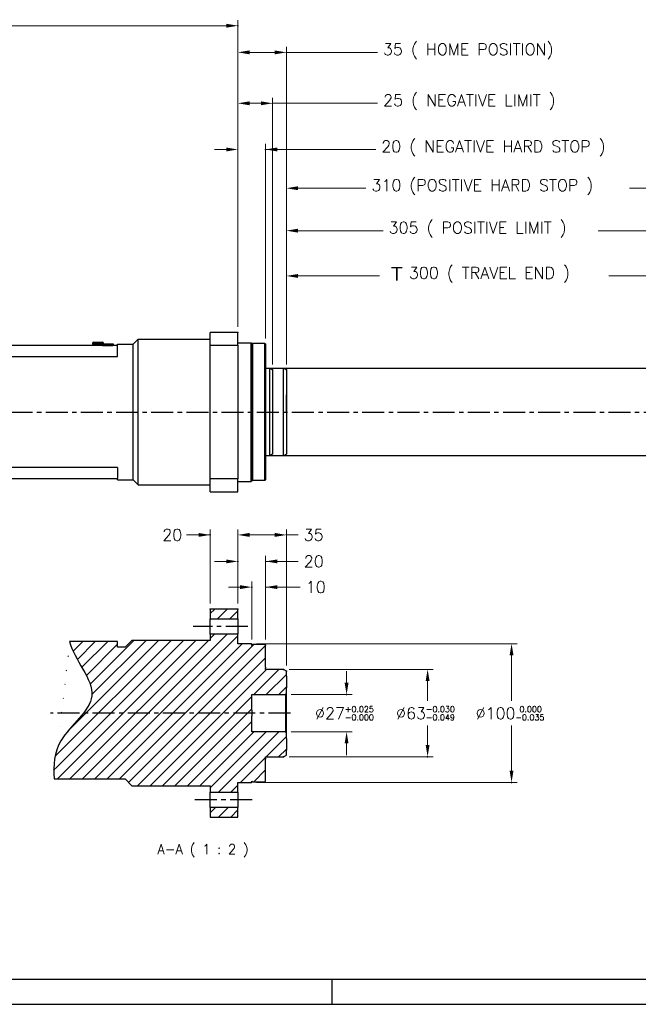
# Model space of a CAD drawing. Extents: x 47048 to 48733, y 3413 to 4601.
# Tile 2 of 22: x 47663 to 48110, y 3413 to 4123. Entities that reach past the tile are written whole.
import ezdxf

# ---------------------------------------------------------------- set-up
doc = ezdxf.new("R2010")
doc.units = 0
doc.header["$LTSCALE"] = 25.4
doc.linetypes.add('CENTER', pattern=[2, 1.25, -0.25, 0.25, -0.25])
doc.linetypes.add('CHAIN', pattern=[0.35429999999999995, 0.2362, -0.0295, 0.0591, -0.0295])
doc.layers.get('0').update_dxf_attribs({"linetype": 'CONTINUOUS'})
for name, color, linetype in [('ATA-CENTER', 133, 'CENTER'), ('ATA-HATCH', 252, 'CONTINUOUS'), ('ATA-TEXT', 7, 'CONTINUOUS')]:
    doc.layers.add(name, color=color, linetype=linetype)
doc.layers.add('ATA-DIM', color=252, linetype='CONTINUOUS', lineweight=25)
doc.layers.add('ATA-SECTION', color=3, linetype='CHAIN', lineweight=40)
doc.styles.get("Standard").update_dxf_attribs({"font": 'simplex.shx'})
doc.styles.add('주 문자 (ISO)', font='arial.ttf')
doc.dimstyles.new('ata_A1', dxfattribs={"dimtxt": 4.2, "dimasz": 4.2, "dimexe": 2, "dimexo": 2, "dimgap": 2, "dimtad": 0, "dimtih": 1, "dimtoh": 1, "dimdec": 6, "dimdsep": 46, "dimtxsty": 'Standard', "dimcen": 0, "dimclrd": 252, "dimclre": 252, "dimclrt": 4, "dimadec": 6, "dimazin": 2, "dimtfac": 1, "dimtdec": 6, "dimtofl": 0, "dimtmove": 0, "dimatfit": 3, "dimfxl": 0, "dimtolj": 1, "dimtzin": 0, "dimlwd": 0, "dimlwe": 0, "dimarcsym": 0})

# ---------------------------------------------------------------- blocks, each defined once
blk = doc.blocks.new('*D8398')
at = {"color": 0}
for p in [(47854.03966307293, 3654.141101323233), (47854.03966307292, 3591.141101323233), (47958.03966307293, 3591.141101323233)]:
    blk.add_point(p, dxfattribs=at)
at = {"layer": 'ATA-DIM', "color": 252, "lineweight": 0}
for p, q in [((47858.03966307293, 3654.141101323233), (47962.03966307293, 3654.141101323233)), ((47958.03966307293, 3645.741101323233), (47958.03966307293, 3631.541101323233)), ((47958.03966307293, 3599.541101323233), (47958.03966307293, 3613.741101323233)), ((47858.03966307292, 3591.141101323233), (47962.03966307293, 3591.141101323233))]:
    blk.add_line(p, q, dxfattribs=at)
at = {"layer": 'ATA-DIM', "color": 252}
for points in [[(47959.43966307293, 3645.741101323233), (47956.63966307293, 3645.741101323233), (47958.03966307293, 3654.141101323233)], [(47956.63966307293, 3599.541101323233), (47959.43966307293, 3599.541101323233), (47958.03966307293, 3591.141101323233)]]:
    blk.add_solid(points, dxfattribs=at)
at = {"layer": 'ATA-DIM', "color": 4, "ltscale": 0.2, "insert": (47935.27566307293, 3627.541101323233), "char_height": 8.4, "attachment_point": 1}
blk.add_mtext('\\A1;%%C63{\\H4.200000;\\S-0.030^ -0.049;}', dxfattribs=at)
blk = doc.blocks.new('*D8396')
at = {"color": 0}
for p in [(47855.53966307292, 3636.141101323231), (47899.53966307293, 3636.141101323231), (47855.53966307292, 3609.141101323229)]:
    blk.add_point(p, dxfattribs=at)
at = {"layer": 'ATA-DIM', "color": 252, "lineweight": 0}
for p, q in [((47899.53966307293, 3644.541101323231), (47899.53966307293, 3652.941101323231)), ((47859.53966307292, 3636.141101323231), (47903.53966307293, 3636.141101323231)), ((47859.53966307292, 3609.141101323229), (47903.53966307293, 3609.141101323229)), ((47899.53966307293, 3600.741101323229), (47899.53966307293, 3592.341101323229))]:
    blk.add_line(p, q, dxfattribs=at)
at = {"layer": 'ATA-DIM', "color": 252}
for points in [[(47898.13966307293, 3644.541101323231), (47900.93966307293, 3644.541101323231), (47899.53966307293, 3636.141101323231)], [(47900.93966307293, 3600.741101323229), (47898.13966307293, 3600.741101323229), (47899.53966307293, 3609.141101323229)]]:
    blk.add_solid(points, dxfattribs=at)
at = {"layer": 'ATA-DIM', "color": 4, "ltscale": 0.2, "insert": (47876.77566307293, 3627.541101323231), "char_height": 8.4, "attachment_point": 1}
blk.add_mtext('\\A1;%%C27{\\H4.200000;\\S+0.025^ -0.000;}', dxfattribs=at)
blk = doc.blocks.new('*D8395')
at = {"color": 0}
for p in [(48161.03966307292, 3970.721638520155), (47856.03966307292, 3870.213525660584), (48161.03966307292, 3870.213525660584)]:
    blk.add_point(p, dxfattribs=at)
at = {"layer": 'ATA-DIM', "color": 252, "lineweight": 0}
for p, q in [((47856.03966307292, 3874.213525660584), (47856.03966307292, 3974.721638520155)), ((48161.03966307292, 3874.213525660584), (48161.03966307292, 3974.721638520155)), ((47864.43966307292, 3970.721638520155), (47925.89594538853, 3970.721638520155)), ((48152.63966307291, 3970.721638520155), (48081.31594538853, 3970.721638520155))]:
    blk.add_line(p, q, dxfattribs=at)
at = {"layer": 'ATA-DIM', "color": 252}
for points in [[(47864.43966307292, 3972.121638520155), (47864.43966307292, 3969.321638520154), (47856.03966307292, 3970.721638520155)], [(48152.63966307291, 3969.321638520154), (48152.63966307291, 3972.121638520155), (48161.03966307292, 3970.721638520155)]]:
    blk.add_solid(points, dxfattribs=at)
at = {"layer": 'ATA-DIM', "color": 4, "ltscale": 0.2, "insert": (47929.89594538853, 3977.105638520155), "char_height": 8.4, "attachment_point": 1}
blk.add_mtext('\\A1;305 ( POSITIVE LIMIT )', dxfattribs=at)
blk = doc.blocks.new('*D8393')
at = {"color": 0}
for p in [(48166.03966307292, 4001.37221496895), (47856.03966307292, 3870.213525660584), (48166.03966307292, 3870.213525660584)]:
    blk.add_point(p, dxfattribs=at)
at = {"layer": 'ATA-DIM', "color": 252, "lineweight": 0}
for p, q in [((47856.03966307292, 3874.213525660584), (47856.03966307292, 4005.37221496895)), ((47864.43966307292, 4001.37221496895), (47913.46502450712, 4001.37221496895)), ((48157.63966307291, 4001.37221496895), (48103.91302450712, 4001.37221496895)), ((48166.03966307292, 3874.213525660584), (48166.03966307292, 4005.37221496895))]:
    blk.add_line(p, q, dxfattribs=at)
at = {"layer": 'ATA-DIM', "color": 252}
for points in [[(47864.43966307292, 4002.77221496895), (47864.43966307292, 3999.97221496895), (47856.03966307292, 4001.37221496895)], [(48157.63966307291, 3999.97221496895), (48157.63966307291, 4002.77221496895), (48166.03966307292, 4001.37221496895)]]:
    blk.add_solid(points, dxfattribs=at)
at = {"layer": 'ATA-DIM', "color": 4, "ltscale": 0.2, "insert": (47917.46502450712, 4007.75621496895), "char_height": 8.4, "attachment_point": 1}
blk.add_mtext('\\A1;310 (POSITIVE HARD STOP )', dxfattribs=at)
blk = doc.blocks.new('*D8392')
at = {"color": 0}
for p in [(48156.03966307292, 3938.072887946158), (47856.03966307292, 3870.213525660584), (48156.03966307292, 3870.213525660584)]:
    blk.add_point(p, dxfattribs=at)
at = {"layer": 'ATA-DIM', "color": 252, "lineweight": 0}
for p, q in [((47856.03966307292, 3874.213525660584), (47856.03966307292, 3942.072887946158)), ((47864.43966307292, 3938.072887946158), (47923.28966307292, 3938.072887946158)), ((48147.63966307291, 3938.072887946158), (48088.78966307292, 3938.072887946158)), ((48156.03966307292, 3874.213525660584), (48156.03966307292, 3942.072887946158))]:
    blk.add_line(p, q, dxfattribs=at)
at = {"layer": 'ATA-DIM', "color": 252}
for points in [[(47864.43966307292, 3939.472887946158), (47864.43966307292, 3936.672887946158), (47856.03966307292, 3938.072887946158)], [(48147.63966307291, 3936.672887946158), (48147.63966307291, 3939.472887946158), (48156.03966307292, 3938.072887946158)]]:
    blk.add_solid(points, dxfattribs=at)
at = {"layer": 'ATA-DIM', "color": 4, "ltscale": 0.2, "insert": (47927.28966307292, 3944.456887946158), "char_height": 8.4, "attachment_point": 1}
blk.add_mtext('\\A1;   300 ( TRAVEL END )', dxfattribs=at)
blk = doc.blocks.new('*D8397')
at = {"color": 0}
for p in [(47801.03966307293, 3751.207360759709), (47801.03966307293, 3697.641101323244), (47821.03966307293, 3697.641101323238)]:
    blk.add_point(p, dxfattribs=at)
at = {"layer": 'ATA-DIM', "color": 252, "lineweight": 0}
for p, q in [((47801.03966307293, 3751.207360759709), (47784.05081792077, 3751.207360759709)), ((47792.63966307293, 3751.207360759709), (47784.23966307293, 3751.207360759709)), ((47801.03966307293, 3701.641101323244), (47801.03966307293, 3755.207360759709)), ((47821.03966307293, 3701.641101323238), (47821.03966307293, 3755.207360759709)), ((47829.43966307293, 3751.207360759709), (47837.83966307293, 3751.207360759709))]:
    blk.add_line(p, q, dxfattribs=at)
at = {"layer": 'ATA-DIM', "color": 252}
for points in [[(47792.63966307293, 3749.807360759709), (47792.63966307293, 3752.60736075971), (47801.03966307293, 3751.207360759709)], [(47829.43966307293, 3752.60736075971), (47829.43966307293, 3749.807360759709), (47821.03966307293, 3751.207360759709)]]:
    blk.add_solid(points, dxfattribs=at)
at = {"layer": 'ATA-DIM', "color": 4, "ltscale": 0.2, "insert": (47766.44281792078, 3755.407360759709), "char_height": 8.4, "attachment_point": 1}
blk.add_mtext('\\A1;20', dxfattribs=at)
blk = doc.blocks.new('*D8402')
at = {"color": 0}
for p in [(47831.03966307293, 3713.541896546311), (47831.03966307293, 3671.641101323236), (47841.03966307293, 3671.641101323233)]:
    blk.add_point(p, dxfattribs=at)
at = {"layer": 'ATA-DIM', "color": 252, "lineweight": 0}
for p, q in [((47831.03966307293, 3675.641101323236), (47831.03966307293, 3717.541896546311)), ((47841.03966307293, 3675.641101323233), (47841.03966307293, 3717.541896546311)), ((47822.63966307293, 3713.541896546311), (47814.23966307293, 3713.541896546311)), ((47841.03966307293, 3713.541896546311), (47866.07303629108, 3713.541896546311)), ((47849.43966307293, 3713.541896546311), (47857.83966307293, 3713.541896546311))]:
    blk.add_line(p, q, dxfattribs=at)
at = {"layer": 'ATA-DIM', "color": 252}
for points in [[(47822.63966307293, 3712.141896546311), (47822.63966307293, 3714.941896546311), (47831.03966307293, 3713.541896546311)], [(47849.43966307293, 3714.941896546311), (47849.43966307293, 3712.141896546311), (47841.03966307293, 3713.541896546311)]]:
    blk.add_solid(points, dxfattribs=at)
at = {"layer": 'ATA-DIM', "color": 4, "ltscale": 0.2, "insert": (47870.07303629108, 3717.741896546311), "char_height": 8.4, "attachment_point": 1}
blk.add_mtext('\\A1;10', dxfattribs=at)
blk = doc.blocks.new('*D8401')
at = {"color": 0}
for p in [(47821.03966307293, 3732.099375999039), (47821.03966307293, 3697.641101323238), (47841.03966307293, 3671.641101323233)]:
    blk.add_point(p, dxfattribs=at)
at = {"layer": 'ATA-DIM', "color": 252, "lineweight": 0}
for p, q in [((47812.63966307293, 3732.099375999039), (47804.23966307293, 3732.099375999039)), ((47821.03966307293, 3701.641101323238), (47821.03966307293, 3736.099375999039)), ((47841.03966307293, 3675.641101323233), (47841.03966307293, 3736.099375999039)), ((47841.03966307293, 3732.099375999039), (47864.63566307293, 3732.099375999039)), ((47849.43966307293, 3732.099375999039), (47857.83966307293, 3732.099375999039))]:
    blk.add_line(p, q, dxfattribs=at)
at = {"layer": 'ATA-DIM', "color": 252}
for points in [[(47812.63966307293, 3730.699375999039), (47812.63966307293, 3733.499375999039), (47821.03966307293, 3732.099375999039)], [(47849.43966307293, 3733.499375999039), (47849.43966307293, 3730.699375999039), (47841.03966307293, 3732.099375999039)]]:
    blk.add_solid(points, dxfattribs=at)
at = {"layer": 'ATA-DIM', "color": 4, "ltscale": 0.2, "insert": (47868.63566307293, 3736.299375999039), "char_height": 8.4, "attachment_point": 1}
blk.add_mtext('\\A1;20', dxfattribs=at)
blk = doc.blocks.new('*D8400')
at = {"color": 0}
for p in [(47856.03966307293, 3751.207360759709), (47821.03966307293, 3697.641101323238), (47856.03966307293, 3652.986400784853)]:
    blk.add_point(p, dxfattribs=at)
at = {"layer": 'ATA-DIM', "color": 252, "lineweight": 0}
for p, q in [((47821.03966307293, 3701.641101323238), (47821.03966307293, 3755.207360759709)), ((47829.43966307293, 3751.207360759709), (47847.63966307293, 3751.207360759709)), ((47856.03966307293, 3656.986400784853), (47856.03966307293, 3755.207360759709)), ((47856.03966307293, 3751.207360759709), (47864.50987108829, 3751.207360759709))]:
    blk.add_line(p, q, dxfattribs=at)
at = {"layer": 'ATA-DIM', "color": 252}
for points in [[(47829.43966307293, 3752.60736075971), (47829.43966307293, 3749.807360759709), (47821.03966307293, 3751.207360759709)], [(47847.63966307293, 3749.807360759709), (47847.63966307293, 3752.60736075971), (47856.03966307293, 3751.207360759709)]]:
    blk.add_solid(points, dxfattribs=at)
at = {"layer": 'ATA-DIM', "color": 4, "ltscale": 0.2, "insert": (47868.50987108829, 3755.407360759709), "char_height": 8.4, "attachment_point": 1}
blk.add_mtext('\\A1;35', dxfattribs=at)
blk = doc.blocks.new('*D8399')
at = {"color": 0}
for p in [(47830.53966307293, 3672.641101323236), (47830.53966307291, 3572.641101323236), (48018.6563423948, 3572.641101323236)]:
    blk.add_point(p, dxfattribs=at)
at = {"layer": 'ATA-DIM', "color": 252, "lineweight": 0}
for p, q in [((47834.53966307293, 3672.641101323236), (48022.6563423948, 3672.641101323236)), ((48018.6563423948, 3664.241101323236), (48018.6563423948, 3631.541101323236)), ((48018.6563423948, 3581.041101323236), (48018.6563423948, 3613.741101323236)), ((47834.53966307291, 3572.641101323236), (48022.6563423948, 3572.641101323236))]:
    blk.add_line(p, q, dxfattribs=at)
at = {"layer": 'ATA-DIM', "color": 252}
for points in [[(48020.0563423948, 3664.241101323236), (48017.25634239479, 3664.241101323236), (48018.6563423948, 3672.641101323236)], [(48017.25634239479, 3581.041101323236), (48020.0563423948, 3581.041101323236), (48018.6563423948, 3572.641101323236)]]:
    blk.add_solid(points, dxfattribs=at)
at = {"layer": 'ATA-DIM', "color": 4, "ltscale": 0.2, "insert": (47992.7003423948, 3627.541101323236), "char_height": 8.4, "attachment_point": 1}
blk.add_mtext('\\A1;%%C100{\\H4.200000;\\S 0.000^ -0.035;}', dxfattribs=at)
blk = doc.blocks.new('*D8391')
at = {"color": 0}
for p in [(47856.03966307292, 4099.386237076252), (47821.03966307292, 3897.368226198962), (47856.03966307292, 3870.213525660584)]:
    blk.add_point(p, dxfattribs=at)
at = {"layer": 'ATA-DIM', "color": 252, "lineweight": 0}
for p, q in [((47821.03966307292, 3901.368226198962), (47821.03966307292, 4103.386237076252)), ((47829.43966307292, 4099.386237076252), (47847.63966307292, 4099.386237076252)), ((47856.03966307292, 3874.213525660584), (47856.03966307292, 4103.386237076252)), ((47856.03966307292, 4099.386237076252), (47921.83952247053, 4099.386237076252))]:
    blk.add_line(p, q, dxfattribs=at)
at = {"layer": 'ATA-DIM', "color": 252}
for points in [[(47829.43966307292, 4100.786237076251), (47829.43966307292, 4097.986237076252), (47821.03966307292, 4099.386237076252)], [(47847.63966307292, 4097.986237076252), (47847.63966307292, 4100.786237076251), (47856.03966307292, 4099.386237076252)]]:
    blk.add_solid(points, dxfattribs=at)
at = {"layer": 'ATA-DIM', "color": 4, "ltscale": 0.2, "insert": (47925.83952247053, 4105.770237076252), "char_height": 8.4, "attachment_point": 1}
blk.add_mtext('\\A1;35 ( HOME POSITION)', dxfattribs=at)
blk = doc.blocks.new('*D8390')
at = {"color": 0}
for p in [(47846.03966307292, 4062.634796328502), (47821.03966307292, 3897.368226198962), (47846.03966307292, 3870.213525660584)]:
    blk.add_point(p, dxfattribs=at)
at = {"layer": 'ATA-DIM', "color": 252, "lineweight": 0}
for p, q in [((47821.03966307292, 3901.368226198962), (47821.03966307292, 4066.634796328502)), ((47846.03966307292, 3874.213525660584), (47846.03966307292, 4066.634796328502)), ((47829.43966307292, 4062.634796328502), (47837.63966307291, 4062.634796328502)), ((47846.03966307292, 4062.634796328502), (47921.93950121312, 4062.634796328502))]:
    blk.add_line(p, q, dxfattribs=at)
at = {"layer": 'ATA-DIM', "color": 252}
for points in [[(47829.43966307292, 4064.034796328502), (47829.43966307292, 4061.234796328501), (47821.03966307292, 4062.634796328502)], [(47837.63966307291, 4061.234796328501), (47837.63966307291, 4064.034796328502), (47846.03966307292, 4062.634796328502)]]:
    blk.add_solid(points, dxfattribs=at)
at = {"layer": 'ATA-DIM', "color": 4, "ltscale": 0.2, "insert": (47925.93950121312, 4069.018796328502), "char_height": 8.4, "attachment_point": 1}
blk.add_mtext('\\A1;25 ( NEGATIVE LIMIT )', dxfattribs=at)
blk = doc.blocks.new('*D8389')
at = {"color": 0}
for p in [(47841.03966307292, 4029.314450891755), (47821.03966307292, 3897.368226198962), (47841.03966307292, 3888.868226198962)]:
    blk.add_point(p, dxfattribs=at)
at = {"layer": 'ATA-DIM', "color": 252, "lineweight": 0}
for p, q in [((47812.63966307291, 4029.314450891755), (47804.23966307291, 4029.314450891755)), ((47821.03966307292, 3901.368226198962), (47821.03966307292, 4033.314450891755)), ((47841.03966307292, 3892.868226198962), (47841.03966307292, 4033.314450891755)), ((47841.03966307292, 4029.314450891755), (47920.58429741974, 4029.314450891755)), ((47849.43966307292, 4029.314450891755), (47857.83966307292, 4029.314450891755))]:
    blk.add_line(p, q, dxfattribs=at)
at = {"layer": 'ATA-DIM', "color": 252}
for points in [[(47812.63966307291, 4027.914450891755), (47812.63966307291, 4030.714450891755), (47821.03966307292, 4029.314450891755)], [(47849.43966307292, 4030.714450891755), (47849.43966307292, 4027.914450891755), (47841.03966307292, 4029.314450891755)]]:
    blk.add_solid(points, dxfattribs=at)
at = {"layer": 'ATA-DIM', "color": 4, "ltscale": 0.2, "insert": (47924.58429741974, 4035.698450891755), "char_height": 8.4, "attachment_point": 1}
blk.add_mtext('\\A1;20 ( NEGATIVE HARD STOP )', dxfattribs=at)
blk = doc.blocks.new('*D8405')
at = {"color": 0}
for p in [(47821.03966307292, 4118.615119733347), (47208.03966307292, 4021.368226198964), (47821.03966307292, 3897.368226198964)]:
    blk.add_point(p, dxfattribs=at)
at = {"layer": 'ATA-DIM', "color": 252, "lineweight": 0}
for p, q in [((47208.03966307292, 4025.368226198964), (47208.03966307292, 4122.615119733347)), ((47821.03966307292, 3901.368226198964), (47821.03966307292, 4122.615119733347)), ((47216.43966307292, 4118.615119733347), (47489.07766307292, 4118.615119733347)), ((47812.63966307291, 4118.615119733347), (47540.00166307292, 4118.615119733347))]:
    blk.add_line(p, q, dxfattribs=at)
at = {"layer": 'ATA-DIM', "color": 252}
for points in [[(47216.43966307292, 4120.015119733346), (47216.43966307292, 4117.215119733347), (47208.03966307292, 4118.615119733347)], [(47812.63966307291, 4117.215119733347), (47812.63966307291, 4120.015119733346), (47821.03966307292, 4118.615119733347)]]:
    blk.add_solid(points, dxfattribs=at)
at = {"layer": 'ATA-DIM', "color": 4, "ltscale": 0.2, "insert": (47493.07766307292, 4122.815119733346), "char_height": 8.4, "attachment_point": 1}
blk.add_mtext('\\A1;   613', dxfattribs=at)
blk = doc.blocks.new('*D8388')
at = {"color": 0}
for p in [(47821.03966307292, 4118.615119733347), (47208.03966307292, 4021.368226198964), (47821.03966307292, 3897.368226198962)]:
    blk.add_point(p, dxfattribs=at)
at = {"layer": 'ATA-DIM', "color": 252, "lineweight": 0}
for p, q in [((47208.03966307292, 4025.368226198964), (47208.03966307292, 4122.615119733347)), ((47821.03966307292, 3901.368226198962), (47821.03966307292, 4122.615119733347)), ((47216.43966307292, 4118.615119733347), (47489.07766307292, 4118.615119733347)), ((47812.63966307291, 4118.615119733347), (47540.00166307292, 4118.615119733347))]:
    blk.add_line(p, q, dxfattribs=at)
at = {"layer": 'ATA-DIM', "color": 252}
for points in [[(47216.43966307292, 4120.015119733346), (47216.43966307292, 4117.215119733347), (47208.03966307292, 4118.615119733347)], [(47812.63966307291, 4117.215119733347), (47812.63966307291, 4120.015119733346), (47821.03966307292, 4118.615119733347)]]:
    blk.add_solid(points, dxfattribs=at)
at = {"layer": 'ATA-DIM', "color": 4, "ltscale": 0.2, "insert": (47493.07766307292, 4122.815119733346), "char_height": 8.4, "attachment_point": 1}
blk.add_mtext('\\A1;   613', dxfattribs=at)
blk = doc.blocks.new('ata-Border-A1-002')
blk.add_line((833.9999999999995, 9.000000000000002), (7, 8.999999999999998))
at = {"color": 253, "ltscale": 0.5}
for p, q in [((420.4999999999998, 9), (420.4999999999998, 0)), ((0, 0), (841.0000000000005, 0))]:
    blk.add_line(p, q, dxfattribs=at)

msp = doc.modelspace()

# ---------------------------------------------------------------- hatches: boundary and pattern name
at = {"layer": 'ATA-HATCH'}
h = msp.add_hatch(dxfattribs=at)
h.set_pattern_fill('ANSI31', color=256, scale=2)
h.set_pattern_definition([(45, (45584.3939760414, 4.981183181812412), (-4.490128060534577, 4.490128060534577), [])])
edge = h.paths.add_edge_path()
edge.add_line((47744.53966307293, 3675.141101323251), (47739.53966307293, 3670.141101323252))
edge.add_line((47739.53966307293, 3670.141101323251), (47734.03966307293, 3670.141101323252))
edge.add_line((47734.03966307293, 3670.141101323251), (47734.03966307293, 3674.273114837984))
edge.add_line((47734.03966307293, 3674.273114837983), (47699.45706060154, 3674.273114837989))
edge.add_spline(control_points=[(47699.45706060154, 3674.273114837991), (47702.70055188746, 3661.200966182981), (47729.94994866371, 3634.254976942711), (47689.46256105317, 3607.135681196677), (47687.58131959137, 3584.888249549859), (47688.38324101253, 3575.141101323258)], knot_values=[29.95343203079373, 29.95343203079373, 29.95343203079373, 29.95343203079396, 51.11458799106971, 70.8278344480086, 85.1607967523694, 85.1607967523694, 85.1607967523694, 85.1607967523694], degree=3, periodic=0)
edge.add_line((47688.38324101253, 3575.141101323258), (47739.53966307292, 3575.14110132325))
edge.add_line((47739.53966307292, 3575.141101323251), (47744.53966307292, 3570.14110132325))
edge.add_line((47744.53966307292, 3570.141101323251), (47801.03966307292, 3570.141101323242))
edge.add_line((47801.03966307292, 3570.14110132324), (47801.03966307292, 3565.64091984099))
edge.add_line((47801.03966307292, 3565.64091984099), (47821.03966307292, 3565.640919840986))
edge.add_line((47821.03966307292, 3565.640919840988), (47821.03966307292, 3572.641101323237))
edge.add_line((47821.03966307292, 3572.641101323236), (47830.53966307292, 3572.641101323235))
edge.add_line((47830.53966307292, 3572.641101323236), (47831.03966307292, 3573.141101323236))
edge.add_line((47831.03966307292, 3573.141101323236), (47831.03966307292, 3573.641101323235))
edge.add_line((47831.03966307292, 3573.641101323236), (47831.53966307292, 3573.141101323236))
edge.add_line((47831.53966307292, 3573.141101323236), (47840.53966307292, 3573.141101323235))
edge.add_line((47840.53966307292, 3573.141101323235), (47841.03966307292, 3573.641101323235))
edge.add_line((47841.03966307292, 3573.641101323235), (47841.03966307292, 3589.391101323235))
edge.add_line((47841.03966307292, 3589.391101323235), (47841.03966307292, 3590.14072233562))
edge.add_line((47841.03966307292, 3590.140722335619), (47841.03966307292, 3590.941101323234))
edge.add_line((47841.03966307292, 3590.941101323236), (47841.03966307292, 3591.141101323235))
edge.add_line((47841.03966307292, 3591.141101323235), (47854.03966307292, 3591.141101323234))
edge.add_line((47854.03966307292, 3591.141101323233), (47856.03966307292, 3592.295801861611))
edge.add_line((47856.03966307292, 3592.295801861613), (47856.03966307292, 3595.953141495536))
edge.add_line((47856.03966307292, 3595.953141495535), (47856.03966307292, 3604.329073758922))
edge.add_line((47856.03966307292, 3604.329073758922), (47856.03966307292, 3608.641101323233))
edge.add_line((47856.03966307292, 3608.641101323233), (47855.53966307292, 3609.141101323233))
edge.add_line((47855.53966307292, 3609.141101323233), (47831.03966307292, 3609.141101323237))
edge.add_line((47831.03966307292, 3609.141101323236), (47831.03966307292, 3620.516101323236))
edge.add_line((47831.03966307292, 3620.516101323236), (47831.03966307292, 3624.766101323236))
edge.add_line((47831.03966307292, 3624.766101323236), (47831.03966307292, 3636.141101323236))
edge.add_line((47831.03966307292, 3636.141101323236), (47855.53966307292, 3636.141101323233))
edge.add_line((47855.53966307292, 3636.141101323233), (47856.03966307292, 3636.641101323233))
edge.add_line((47856.03966307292, 3636.641101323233), (47856.03966307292, 3640.953128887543))
edge.add_line((47856.03966307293, 3640.953128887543), (47856.03966307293, 3649.32906115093))
edge.add_line((47856.03966307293, 3649.32906115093), (47856.03966307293, 3652.986400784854))
edge.add_line((47856.03966307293, 3652.986400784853), (47854.03966307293, 3654.141101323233))
edge.add_line((47854.03966307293, 3654.141101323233), (47841.03966307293, 3654.141101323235))
edge.add_line((47841.03966307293, 3654.141101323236), (47841.03966307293, 3654.341101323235))
edge.add_line((47841.03966307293, 3654.341101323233), (47841.03966307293, 3655.141480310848))
edge.add_line((47841.03966307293, 3655.14148031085), (47841.03966307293, 3655.891101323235))
edge.add_line((47841.03966307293, 3655.891101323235), (47841.03966307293, 3671.641101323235))
edge.add_line((47841.03966307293, 3671.641101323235), (47840.53966307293, 3672.141101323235))
edge.add_line((47840.53966307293, 3672.141101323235), (47831.53966307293, 3672.141101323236))
edge.add_line((47831.53966307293, 3672.141101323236), (47831.03966307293, 3671.641101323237))
edge.add_line((47831.03966307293, 3671.641101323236), (47831.03966307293, 3672.141101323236))
edge.add_line((47831.03966307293, 3672.141101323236), (47830.53966307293, 3672.641101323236))
edge.add_line((47830.53966307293, 3672.641101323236), (47821.03966307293, 3672.641101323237))
edge.add_line((47821.03966307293, 3672.641101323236), (47821.03966307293, 3679.641282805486))
edge.add_line((47821.03966307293, 3679.641282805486), (47801.03966307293, 3679.64128280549))
edge.add_line((47801.03966307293, 3679.64128280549), (47801.03966307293, 3675.14110132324))
edge.add_line((47801.03966307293, 3675.14110132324), (47744.53966307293, 3675.141101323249))
h.paths.add_polyline_path([(47801.03966307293, 3697.64110132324), (47801.03966307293, 3690.64088481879), (47821.03966307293, 3690.640884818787), (47821.03966307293, 3697.641101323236)])
h.paths.add_polyline_path([(47801.03966307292, 3554.64131782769), (47801.03966307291, 3547.64110132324), (47821.03966307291, 3547.641101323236), (47821.03966307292, 3554.64131782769)])

# ---------------------------------------------------------------- linework, layer by layer
for p, q in [((47821.03966307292, 3897.368226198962), (47801.03966307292, 3897.368226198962)), ((47801.03966307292, 3888.021626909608), (47801.03966307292, 3897.368226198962)), ((47821.03966307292, 3888.021626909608), (47821.03966307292, 3897.368226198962)), ((47734.03966307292, 3887.868226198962), (47364.03966307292, 3887.868226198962)), ((47716.03966307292, 3889.368226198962), (47716.03966307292, 3888.868226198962)), ((47724.03966307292, 3889.368226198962), (47716.03966307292, 3889.368226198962)), ((47716.03966307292, 3888.868226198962), (47723.03966307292, 3888.868226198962)), ((47717.03966307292, 3890.368226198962), (47723.03966307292, 3890.368226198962)), ((47718.03966307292, 3888.668226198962), (47718.03966307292, 3887.868226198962)), ((47718.03966307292, 3888.668226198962), (47722.03966307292, 3888.668226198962)), ((47722.03966307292, 3888.668226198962), (47722.03966307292, 3887.868226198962)), ((47723.03966307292, 3888.968226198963), (47723.23966307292, 3888.968226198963)), ((47723.03966307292, 3888.468226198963), (47723.03966307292, 3888.968226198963)), ((47723.03966307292, 3888.468226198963), (47723.23966307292, 3888.468226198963)), ((47723.03966307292, 3887.868226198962), (47723.03966307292, 3888.468226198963)), ((47723.23966307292, 3888.968226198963), (47730.83966307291, 3888.968226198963)), ((47723.23966307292, 3888.968226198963), (47723.23966307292, 3887.868226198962)), ((47723.25466307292, 3888.958226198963), (47730.82466307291, 3888.958226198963)), ((47723.25466307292, 3888.958226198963), (47723.25466307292, 3887.958226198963)), ((47723.25466307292, 3887.958226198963), (47730.82466307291, 3887.958226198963)), ((47723.25466307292, 3887.868226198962), (47723.25466307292, 3887.958226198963)), ((47724.03966307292, 3889.368226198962), (47724.03966307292, 3888.968226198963)), ((47730.82466307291, 3887.958226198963), (47730.82466307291, 3888.958226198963)), ((47730.82466307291, 3887.958226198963), (47730.82466307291, 3887.868226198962)), ((47730.83966307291, 3887.868226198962), (47730.83966307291, 3888.968226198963)), ((47730.83966307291, 3888.968226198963), (47731.03966307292, 3888.968226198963)), ((47730.83966307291, 3888.468226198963), (47731.03966307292, 3888.468226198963)), ((47731.03966307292, 3888.968226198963), (47731.03966307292, 3888.468226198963)), ((47731.03966307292, 3888.468226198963), (47731.03966307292, 3887.868226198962)), ((47734.03966307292, 3888.868226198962), (47745.53966307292, 3888.868226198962)), ((47734.03966307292, 3887.868226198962), (47734.03966307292, 3888.868226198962)), ((47734.03966307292, 3879.868226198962), (47734.03966307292, 3887.868226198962)), ((47745.53966307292, 3888.868226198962), (47749.03966307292, 3892.368226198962)), ((47745.53966307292, 3790.868226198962), (47745.53966307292, 3888.868226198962)), ((47749.03966307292, 3892.368226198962), (47801.03966307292, 3892.368226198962)), ((47749.03966307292, 3787.368226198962), (47749.03966307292, 3892.368226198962)), ((47801.03966307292, 3888.021626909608), (47821.03966307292, 3888.021626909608)), ((47801.03966307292, 3791.714825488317), (47801.03966307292, 3888.021626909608)), ((47821.03966307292, 3889.868226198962), (47830.53966307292, 3889.868226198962)), ((47821.03966307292, 3888.021626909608), (47821.03966307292, 3791.714825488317)), ((47831.03966307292, 3889.368226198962), (47830.53966307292, 3889.868226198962)), ((47830.53966307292, 3789.868226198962), (47830.53966307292, 3889.868226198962)), ((47831.03966307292, 3888.868226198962), (47831.53966307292, 3889.368226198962)), ((47831.03966307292, 3889.368226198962), (47831.03966307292, 3790.368226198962)), ((47840.53966307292, 3889.368226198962), (47831.53966307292, 3889.368226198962)), ((47831.53966307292, 3889.368226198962), (47831.53966307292, 3790.368226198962)), ((47841.03966307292, 3888.868226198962), (47840.53966307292, 3889.368226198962)), ((47840.53966307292, 3790.368226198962), (47840.53966307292, 3889.368226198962)), ((47841.03966307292, 3888.868226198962), (47841.03966307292, 3790.868226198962)), ((47364.03966307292, 3879.868226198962), (47734.03966307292, 3879.868226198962)), ((47854.03966307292, 3871.368226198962), (47841.03966307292, 3871.368226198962)), ((47856.03966307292, 3870.213525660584), (47854.03966307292, 3871.368226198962)), ((47854.03966307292, 3808.368226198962), (47854.03966307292, 3871.368226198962)), ((47856.03966307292, 3870.213525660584), (47856.03966307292, 3809.522926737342)), ((47856.03966307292, 3870.213525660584), (47856.03966307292, 3809.522926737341)), ((47854.03966307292, 3808.368226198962), (47841.03966307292, 3808.368226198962)), ((47856.03966307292, 3809.522926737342), (47854.03966307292, 3808.368226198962)), ((47734.03966307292, 3799.868226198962), (47364.03966307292, 3799.868226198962)), ((47734.03966307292, 3799.868226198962), (47734.03966307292, 3791.868226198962)), ((47364.03966307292, 3791.868226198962), (47734.03966307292, 3791.868226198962)), ((47734.03966307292, 3790.868226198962), (47734.03966307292, 3791.868226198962)), ((47734.03966307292, 3790.868226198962), (47745.53966307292, 3790.868226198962)), ((47745.53966307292, 3790.868226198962), (47749.03966307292, 3787.368226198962)), ((47749.03966307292, 3787.368226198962), (47801.03966307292, 3787.368226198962)), ((47821.03966307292, 3791.714825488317), (47801.03966307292, 3791.714825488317)), ((47801.03966307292, 3782.368226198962), (47801.03966307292, 3791.714825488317)), ((47821.03966307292, 3782.368226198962), (47821.03966307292, 3791.714825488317)), ((47821.03966307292, 3789.868226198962), (47830.53966307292, 3789.868226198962)), ((47831.03966307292, 3790.368226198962), (47830.53966307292, 3789.868226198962)), ((47831.03966307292, 3790.868226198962), (47831.53966307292, 3790.368226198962)), ((47840.53966307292, 3790.368226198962), (47831.53966307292, 3790.368226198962)), ((47841.03966307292, 3790.868226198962), (47840.53966307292, 3790.368226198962)), ((47801.03966307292, 3782.368226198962), (47821.03966307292, 3782.368226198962)), ((47821.03966307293, 3697.641101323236), (47801.03966307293, 3697.64110132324)), ((47801.03966307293, 3697.64110132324), (47801.03966307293, 3690.64088481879)), ((47821.03966307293, 3690.640884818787), (47821.03966307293, 3697.641101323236)), ((47801.03966307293, 3679.64128280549), (47801.03966307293, 3690.64088481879)), ((47801.03966307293, 3690.64088481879), (47821.03966307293, 3690.640884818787)), ((47821.03966307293, 3690.640884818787), (47821.03966307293, 3679.641282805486)), ((47734.03966307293, 3674.273114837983), (47699.45706060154, 3674.273114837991)), ((47734.03966307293, 3670.141101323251), (47734.03966307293, 3674.273114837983)), ((47744.53966307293, 3675.141101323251), (47739.53966307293, 3670.141101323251)), ((47801.03966307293, 3675.14110132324), (47744.53966307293, 3675.141101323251)), ((47801.03966307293, 3679.64128280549), (47801.03966307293, 3675.14110132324)), ((47821.03966307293, 3679.641282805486), (47801.03966307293, 3679.64128280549)), ((47821.03966307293, 3672.641101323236), (47821.03966307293, 3679.641282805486)), ((47739.53966307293, 3670.141101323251), (47734.03966307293, 3670.141101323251)), ((47830.53966307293, 3672.641101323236), (47821.03966307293, 3672.641101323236)), ((47831.03966307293, 3672.141101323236), (47830.53966307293, 3672.641101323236)), ((47831.53966307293, 3672.141101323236), (47831.03966307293, 3671.641101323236)), ((47831.03966307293, 3671.641101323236), (47831.03966307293, 3672.141101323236)), ((47840.53966307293, 3672.141101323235), (47831.53966307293, 3672.141101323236)), ((47841.03966307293, 3671.641101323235), (47840.53966307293, 3672.141101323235)), ((47841.03966307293, 3655.891101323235), (47841.03966307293, 3671.641101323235)), ((47841.03966307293, 3655.891101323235), (47841.03966307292, 3655.14148031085)), ((47841.03966307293, 3654.341101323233), (47841.03966307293, 3655.14148031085)), ((47841.03966307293, 3654.141101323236), (47841.03966307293, 3654.341101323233)), ((47854.03966307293, 3654.141101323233), (47841.03966307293, 3654.141101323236)), ((47856.03966307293, 3652.986400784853), (47854.03966307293, 3654.141101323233)), ((47856.03966307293, 3649.32906115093), (47856.03966307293, 3652.986400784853)), ((47856.03966307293, 3649.32906115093), (47856.03966307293, 3640.953128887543)), ((47856.03966307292, 3636.641101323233), (47856.03966307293, 3640.953128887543)), ((47831.03966307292, 3624.766101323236), (47831.03966307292, 3636.141101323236)), ((47831.03966307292, 3636.141101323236), (47855.53966307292, 3636.141101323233)), ((47855.53966307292, 3636.141101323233), (47856.03966307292, 3636.641101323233)), ((47855.53966307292, 3636.141101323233), (47855.53966307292, 3609.141101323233)), ((47856.03966307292, 3608.641101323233), (47856.03966307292, 3636.641101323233)), ((47831.03966307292, 3624.766101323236), (47831.03966307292, 3620.516101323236)), ((47831.03966307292, 3609.141101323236), (47831.03966307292, 3620.516101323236)), ((47855.53966307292, 3609.141101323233), (47831.03966307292, 3609.141101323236)), ((47856.03966307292, 3608.641101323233), (47855.53966307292, 3609.141101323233)), ((47856.03966307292, 3604.329073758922), (47856.03966307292, 3608.641101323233)), ((47856.03966307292, 3604.329073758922), (47856.03966307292, 3595.953141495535)), ((47856.03966307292, 3592.295801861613), (47856.03966307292, 3595.953141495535)), ((47841.03966307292, 3590.941101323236), (47841.03966307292, 3591.141101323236)), ((47841.03966307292, 3591.141101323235), (47854.03966307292, 3591.141101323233)), ((47841.03966307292, 3590.140722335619), (47841.03966307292, 3590.941101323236)), ((47841.03966307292, 3590.140722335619), (47841.03966307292, 3589.391101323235)), ((47841.03966307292, 3573.641101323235), (47841.03966307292, 3589.391101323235)), ((47854.03966307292, 3591.141101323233), (47856.03966307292, 3592.295801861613)), ((47688.38324101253, 3575.141101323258), (47739.53966307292, 3575.141101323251)), ((47739.53966307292, 3575.141101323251), (47744.53966307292, 3570.141101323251)), ((47831.03966307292, 3573.641101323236), (47831.53966307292, 3573.141101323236)), ((47831.03966307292, 3573.141101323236), (47831.03966307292, 3573.641101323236)), ((47840.53966307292, 3573.141101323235), (47841.03966307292, 3573.641101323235)), ((47744.53966307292, 3570.141101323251), (47801.03966307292, 3570.14110132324)), ((47801.03966307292, 3570.14110132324), (47801.03966307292, 3565.64091984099)), ((47821.03966307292, 3572.641101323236), (47830.53966307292, 3572.641101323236)), ((47821.03966307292, 3565.640919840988), (47821.03966307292, 3572.641101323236)), ((47830.53966307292, 3572.641101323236), (47831.03966307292, 3573.141101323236)), ((47831.53966307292, 3573.141101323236), (47840.53966307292, 3573.141101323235)), ((47801.03966307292, 3554.64131782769), (47801.03966307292, 3565.64091984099)), ((47801.03966307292, 3565.64091984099), (47821.03966307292, 3565.640919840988)), ((47821.03966307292, 3565.640919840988), (47821.03966307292, 3554.64131782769)), ((47801.03966307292, 3554.64131782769), (47801.03966307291, 3547.64110132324)), ((47821.03966307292, 3554.64131782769), (47801.03966307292, 3554.64131782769)), ((47821.03966307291, 3547.641101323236), (47821.03966307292, 3554.64131782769)), ((47801.03966307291, 3547.64110132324), (47821.03966307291, 3547.641101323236))]:
    msp.add_line(p, q)
at = {"color": 251}
for p, q in [((48109.03966307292, 3871.368226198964), (47841.03966307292, 3871.368226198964)), ((48104.03966307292, 3871.368226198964), (47841.03966307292, 3871.368226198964)), ((47844.03966307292, 3808.368226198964), (47844.03966307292, 3871.368226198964)), ((47846.03966307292, 3870.213525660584), (47844.03966307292, 3871.368226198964)), ((47846.03966307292, 3870.213525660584), (47846.03966307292, 3809.522926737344)), ((48164.03966307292, 3871.368226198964), (47891.03966307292, 3871.368226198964)), ((48109.03966307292, 3808.368226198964), (47841.03966307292, 3808.368226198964)), ((48104.03966307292, 3808.368226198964), (47841.03966307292, 3808.368226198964)), ((47846.03966307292, 3809.522926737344), (47844.03966307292, 3808.368226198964)), ((48164.03966307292, 3808.368226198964), (47891.03966307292, 3808.368226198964))]:
    msp.add_line(p, q, dxfattribs=at)
at = {"ltscale": 0.2}
msp.add_line((47856.03966307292, 3839.868226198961), (47856.03966307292, 3852.173359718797), dxfattribs=at)
for centre, radius, start, end in [((47717.03966307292, 3889.368226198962), 1, 90, 180), ((47717.83966307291, 3888.668226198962), 0.200000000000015, 0, 90), ((47722.23966307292, 3888.668226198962), 0.200000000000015, 90, 180), ((47723.03966307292, 3889.368226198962), 1, 0, 90)]:
    msp.add_arc(centre, radius, start, end)
msp.add_open_spline([(47699.45706060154, 3674.273114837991), (47702.70055188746, 3661.200966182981), (47729.94994866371, 3634.254976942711), (47689.46256105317, 3607.135681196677), (47687.58131959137, 3584.888249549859), (47688.38324101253, 3575.141101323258)], degree=3, knots=[29.95343203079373, 29.95343203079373, 29.95343203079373, 29.95343203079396, 51.11458799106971, 70.8278344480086, 85.1607967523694, 85.1607967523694, 85.1607967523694, 85.1607967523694])
at = {"layer": 'ATA-CENTER', "ltscale": 0.5}
for p, q in [((47225.09603492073, 3839.868226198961), (48144.3569988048, 3839.868226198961)), ((47828.14044595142, 3685.141083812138), (47788.77420986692, 3685.141083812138)), ((47859.03966307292, 3622.641101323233), (47685.72139288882, 3622.641101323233)), ((47831.30946824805, 3560.141118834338), (47789.19304211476, 3560.141118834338))]:
    msp.add_line(p, q, dxfattribs=at)

# ---------------------------------------------------------------- block references
at = {"xscale": 2, "yscale": 2, "zscale": 2}
msp.add_blockref('ata-Border-A1-002', (47047.97850688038, 3412.520808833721), dxfattribs=at)
msp.add_blockref('ata-Border-A1-002', (47047.97850688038, 3412.520808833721), dxfattribs=at)

# ---------------------------------------------------------------- texts
at = {"layer": 'ATA-SECTION', "insert": (47931.52249227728, 3934.555289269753), "char_height": 10, "attachment_point": 7, "style": '주 문자 (ISO)'}
msp.add_mtext('T', dxfattribs=at)
at = {"layer": 'ATA-TEXT', "insert": (47762.8334193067, 3518.636415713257), "char_height": 6.99999988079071, "attachment_point": 7}
msp.add_mtext('A-A ( 1 : 2 )', dxfattribs=at)

# ---------------------------------------------------------------- dimensions: what is measured, and where the dimension line sits
at = {"layer": 'ATA-DIM'}
for base, p1, p2, angle, text, override, picture, middle in [((47821.03966307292, 4118.615119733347), (47208.03966307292, 4021.368226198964), (47821.03966307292, 3897.368226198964), 180, '   <>', {"dimscale": 2, "dimdec": 3, "dimpost": '', "dimtol": 0, "dimlim": 0, "dimtp": 0, "dimtm": 0, "dimtfac": 0.8571428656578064, "dimtdec": 2, "dimtolj": 1, "dimtzin": 0}, '*D8405', (47514.53966307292, 4118.615119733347)), ((47821.03966307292, 4118.615119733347), (47208.03966307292, 4021.368226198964), (47821.03966307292, 3897.368226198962), 180, '   <>', {"dimscale": 2, "dimdec": 3, "dimpost": '', "dimtol": 0, "dimlim": 0, "dimtp": 0, "dimtm": 0, "dimtfac": 0.8571428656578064, "dimtdec": 2, "dimtolj": 1, "dimtzin": 0}, '*D8388', (47514.53966307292, 4118.615119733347)), ((47856.03966307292, 4099.386237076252), (47821.03966307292, 3897.368226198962), (47856.03966307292, 3870.213525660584), 180, '<> ( HOME POSITION)', {"dimscale": 2, "dimdec": 3, "dimtfac": 0.8571428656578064, "dimtdec": 2}, '*D8391', (47995.05552247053, 4099.386237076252)), ((47846.03966307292, 4062.634796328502), (47821.03966307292, 3897.368226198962), (47846.03966307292, 3870.213525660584), 180, '<> ( NEGATIVE LIMIT )', {"dimscale": 2, "dimdec": 3, "dimtfac": 0.8571428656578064, "dimtdec": 2}, '*D8390', (47998.30550121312, 4062.634796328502)), ((47841.03966307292, 4029.314450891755), (47821.03966307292, 3897.368226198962), (47841.03966307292, 3888.868226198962), 180, '<> ( NEGATIVE HARD STOP )', {"dimscale": 2, "dimdec": 3, "dimtfac": 0.8571428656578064, "dimtdec": 2}, '*D8389', (48019.08429741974, 4029.314450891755)), ((48166.03966307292, 4001.37221496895), (47856.03966307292, 3870.213525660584), (48166.03966307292, 3870.213525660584), 180, '<> (POSITIVE HARD STOP )', {"dimscale": 2, "dimdec": 3, "dimtol": 0, "dimlim": 0, "dimtp": 0, "dimtm": 0, "dimtfac": 0.8571428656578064, "dimtdec": 2, "dimtolj": 1, "dimtzin": 0}, '*D8393', (48008.68902450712, 4001.37221496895)), ((48161.03966307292, 3970.721638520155), (47856.03966307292, 3870.213525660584), (48161.03966307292, 3870.213525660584), 180, '<> ( POSITIVE LIMIT )', {"dimscale": 2, "dimdec": 3, "dimtfac": 0.8571428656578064, "dimtdec": 2}, '*D8395', (48003.60594538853, 3970.721638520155)), ((48156.03966307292, 3938.072887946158), (47856.03966307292, 3870.213525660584), (48156.03966307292, 3870.213525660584), 180, '   <> ( TRAVEL END )', {"dimscale": 2, "dimdec": 3, "dimpost": '', "dimtfac": 0.8571428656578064, "dimtdec": 2}, '*D8392', (48006.03966307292, 3938.072887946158)), ((48018.6563423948, 3572.641101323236), (47830.53966307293, 3672.641101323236), (47830.53966307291, 3572.641101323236), 90, '%%C<>', {"dimscale": 2, "dimdec": 3, "dimtol": 1, "dimlim": 0, "dimtp": 0, "dimtm": 0.035000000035, "dimtfac": 0.5, "dimtdec": 3, "dimtolj": 1, "dimtzin": 0}, '*D8399', (48018.6563423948, 3622.641101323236)), ((47958.03966307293, 3591.141101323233), (47854.03966307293, 3654.141101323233), (47854.03966307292, 3591.141101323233), 90, '%%C<>', {"dimscale": 2, "dimdec": 3, "dimtol": 1, "dimlim": 0, "dimtp": -0.03, "dimtm": 0.049, "dimtfac": 0.5, "dimtdec": 3, "dimtolj": 1, "dimtzin": 0}, '*D8398', (47958.03966307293, 3622.641101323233)), ((47899.53966307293, 3636.141101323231), (47855.53966307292, 3609.141101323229), (47855.53966307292, 3636.141101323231), 90, '%%C<>', {"dimscale": 2, "dimdec": 3, "dimtol": 1, "dimlim": 0, "dimtp": 0.025, "dimtm": 1e-09, "dimtfac": 0.5, "dimtdec": 3, "dimtolj": 1, "dimtzin": 0}, '*D8396', (47899.53966307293, 3622.641101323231))]:
    dim = msp.add_linear_dim(base=base, p1=p1, p2=p2, angle=angle, text=text, dimstyle='ata_A1', override=override, dxfattribs=at)
    dim.commit()
    dim.dimension.update_dxf_attribs({"geometry": picture, "text_midpoint": middle, "dimtype": 160})
for base, p1, p2, picture, middle in [((47801.03966307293, 3751.207360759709), (47821.03966307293, 3697.641101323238), (47801.03966307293, 3697.641101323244), '*D8397', (47773.24681792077, 3751.207360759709)), ((47856.03966307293, 3751.207360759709), (47821.03966307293, 3697.641101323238), (47856.03966307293, 3652.986400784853), '*D8400', (47875.31387108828, 3751.207360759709)), ((47821.03966307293, 3732.099375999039), (47841.03966307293, 3671.641101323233), (47821.03966307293, 3697.641101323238), '*D8401', (47875.43966307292, 3732.099375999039))]:
    dim = msp.add_linear_dim(base=base, p1=p1, p2=p2, angle=180, dimstyle='ata_A1', override={"dimscale": 2, "dimdec": 3, "dimtfac": 0.8571428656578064, "dimtdec": 2}, dxfattribs=at)
    dim.commit()
    dim.dimension.update_dxf_attribs({"geometry": picture, "text_midpoint": middle, "dimtype": 160})
dim = msp.add_linear_dim(base=(47831.03966307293, 3713.541896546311), p1=(47841.03966307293, 3671.641101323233), p2=(47831.03966307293, 3671.641101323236), dimstyle='ata_A1', override={"dimscale": 2, "dimdec": 3, "dimtfac": 0.8571428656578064, "dimtdec": 2}, dxfattribs=at)
dim.commit()
dim.dimension.update_dxf_attribs({"geometry": '*D8402', "text_midpoint": (47876.07903629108, 3713.541896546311), "dimtype": 160})

doc.saveas('drawing.dxf')
